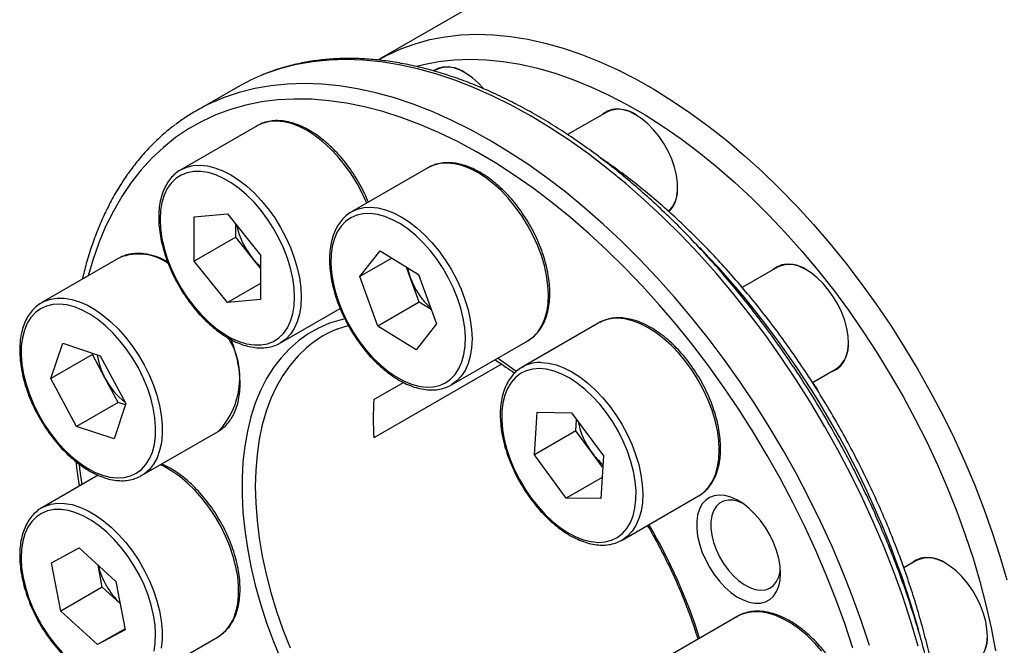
# Model space of a CAD drawing. Header units: millimetres. Extents: x 0 to 285, y 0 to 202.
# Tile 5 of 7: x 208 to 250, y 144 to 170. Entities that reach past the tile are written whole.
import ezdxf

# ---------------------------------------------------------------- set-up
doc = ezdxf.new("R2010")
doc.units = ezdxf.units.MM
doc.layers.add('OUTLINE', color=7, linetype='CONTINUOUS')

msp = doc.modelspace()

# ---------------------------------------------------------------- linework, layer by layer
at = {"layer": 'OUTLINE'}
for p, q in [((234.12, 174.9613), (223.0184, 168.5525)), ((223.0598, 168.5715), (222.9959, 168.5333)), ((223.0184, 168.5525), (223.0552, 168.5736)), ((225.4502, 168.1125), (225.3673, 168.0646)), ((216.998, 167.3863), (215.2303, 166.3658)), ((232.7196, 166.323), (231.0513, 165.3599)), ((217.8401, 165.7399), (214.5874, 163.8622)), ((217.88, 165.7621), (217.8401, 165.7399)), ((214.5874, 163.8622), (214.6783, 163.9104)), ((225.1095, 163.9505), (221.8568, 162.0727)), ((215.1566, 161.8591), (216.5708, 161.9856)), ((215.1566, 159.9734), (215.1566, 161.8591)), ((216.5708, 161.9856), (217.985, 160.2263)), ((216.9244, 160.9939), (216.9244, 161.5457)), ((216.9244, 160.9939), (215.1566, 159.9734)), ((217.6315, 160.1143), (216.9244, 160.9939)), ((211.9819, 160.1205), (211.923, 160.0883)), ((217.985, 160.2263), (217.985, 158.3406)), ((222.2082, 159.3183), (223.0735, 160.4179)), ((223.0735, 160.4179), (224.7055, 159.41)), ((211.923, 160.0883), (208.6703, 158.2106)), ((216.5708, 158.2141), (215.1566, 159.9734)), ((217.985, 159.6744), (217.6315, 160.1143)), ((223.5757, 160.1078), (222.2082, 159.3183)), ((224.3593, 159.285), (224.2003, 159.722)), ((239.9889, 159.7195), (238.4898, 158.854)), ((222.9748, 157.2108), (222.2082, 159.3183)), ((224.7426, 158.2313), (224.3593, 159.285)), ((224.7055, 159.41), (225.4722, 157.3024)), ((217.985, 159.0305), (216.5708, 158.2141)), ((208.6703, 158.2106), (208.69, 158.2217)), ((217.985, 158.3406), (216.5708, 158.2141)), ((224.7426, 158.2313), (222.9748, 157.2108)), ((225.2478, 157.9192), (224.7426, 158.2313)), ((218.837, 156.5008), (221.3722, 157.9643)), ((224.6068, 156.2028), (222.9748, 157.2108)), ((225.4722, 157.3024), (224.6068, 156.2028)), ((232.3788, 157.3469), (229.1261, 155.4692)), ((232.4252, 157.3725), (232.3788, 157.3469)), ((209.0564, 154.9783), (209.561, 156.4804)), ((209.561, 156.4804), (211.1583, 155.9503)), ((218.837, 156.5008), (218.8106, 156.4859)), ((226.1064, 154.7113), (229.3591, 156.589)), ((210.8242, 155.9988), (209.0564, 154.9783)), ((210.8242, 155.9988), (210.843, 156.0549)), ((211.3705, 154.9827), (210.8242, 155.9988)), ((211.1583, 155.9503), (212.251, 153.9182)), ((228.2409, 155.5939), (222.8048, 152.4558)), ((229.1261, 155.4692), (229.1944, 155.5061)), ((241.4801, 154.8069), (242.4887, 155.3892)), ((210.1491, 152.9461), (209.0564, 154.9783)), ((211.9168, 153.9666), (211.3705, 154.9827)), ((222.8048, 154.0888), (224.0655, 154.8166)), ((241.4857, 154.8102), (241.6933, 154.4937)), ((211.9168, 153.9666), (210.1491, 152.9461)), ((212.251, 153.9182), (211.7464, 152.4161)), ((212.2321, 153.862), (211.9168, 153.9666)), ((229.6418, 151.7275), (229.7557, 153.5428)), ((229.7557, 153.5428), (231.2234, 153.5222)), ((231.2234, 153.5222), (232.5773, 151.6862)), ((231.4096, 152.748), (231.4397, 153.2288)), ((211.7464, 152.4161), (210.1491, 152.9461)), ((212.9199, 150.8491), (216.1726, 152.7269)), ((216.1726, 152.7269), (216.1901, 152.7371)), ((231.4096, 152.748), (229.6418, 151.7275)), ((232.0865, 151.83), (231.4096, 152.748)), ((232.5471, 151.2053), (232.0865, 151.83)), ((230.9956, 149.8914), (229.6418, 151.7275)), ((232.5773, 151.6862), (232.4633, 149.8708)), ((211.0695, 150.8629), (208.6703, 149.4779)), ((212.9199, 150.8491), (212.8595, 150.8162)), ((232.5199, 150.7714), (230.9956, 149.8914)), ((232.4633, 149.8708), (230.9956, 149.8914)), ((233.3758, 148.1077), (236.6285, 149.9855)), ((208.6703, 149.4779), (208.6902, 149.4892)), ((209.084, 147.1415), (210.2586, 147.7733)), ((210.2586, 147.7733), (211.8284, 146.3473)), ((209.479, 145.0837), (209.084, 147.1415)), ((245.906, 147.2361), (245.3685, 146.9258)), ((211.2468, 146.1042), (211.0674, 147.0386)), ((211.8284, 146.3473), (212.2234, 144.2896)), ((211.2468, 146.1042), (209.479, 145.0837)), ((212.0078, 145.413), (211.2468, 146.1042)), ((211.0488, 143.6578), (209.479, 145.0837)), ((238.2959, 144.8635), (235.0432, 142.9858)), ((212.2154, 144.3313), (211.0488, 143.6578)), ((212.2234, 144.2896), (211.0488, 143.6578)), ((212.9199, 142.1165), (216.1726, 143.9942)), ((216.1726, 143.9942), (216.2201, 144.0229))]:
    msp.add_line(p, q, dxfattribs=at)
at = {"layer": 'OUTLINE', "flags": 128}
for points in [[(223.0552, 168.5736), (223.3743, 168.7456), (223.9555, 169.0117), (224.561, 169.2309), (225.1895, 169.4026), (225.8394, 169.5265), (226.5093, 169.6023), (227.1977, 169.6297), (227.9029, 169.6088), (228.6234, 169.5396), (229.3575, 169.4223), (230.1034, 169.257), (230.8595, 169.0443), (231.624, 168.7845), (232.3952, 168.4784), (233.1713, 168.1265), (233.9505, 167.7297), (234.731, 167.2889), (235.511, 166.8052), (236.2887, 166.2796), (237.0623, 165.7134), (237.8301, 165.1078), (238.5902, 164.4643), (239.341, 163.7843), (240.0806, 163.0694), (240.8074, 162.3212), (241.5198, 161.5416), (242.216, 160.7322), (242.8945, 159.8949), (243.5537, 159.0317), (244.1921, 158.1445), (244.8081, 157.2355), (245.4005, 156.3066), (245.9678, 155.36), (246.5088, 154.398), (247.0221, 153.4227), (247.5066, 152.4363), (247.9612, 151.4412), (248.3849, 150.4396), (248.7766, 149.4339), (249.1354, 148.4263), (249.4606, 147.4192), (249.7514, 146.4149)], [(245.981, 143.5934), (245.6684, 144.645), (245.3214, 145.699), (244.9406, 146.753), (244.5269, 147.8049), (244.0811, 148.8524), (243.6041, 149.8932), (243.097, 150.9251), (242.561, 151.946), (241.997, 152.9536), (241.4064, 153.9458), (240.7903, 154.9204), (240.1502, 155.8755), (239.4873, 156.8089), (238.8031, 157.7187), (238.0991, 158.603), (237.3766, 159.4597), (236.6374, 160.2872), (235.8829, 161.0836), (235.1148, 161.8473), (234.3347, 162.5766), (233.5443, 163.2699), (232.7453, 163.9259), (231.9393, 164.543), (231.1281, 165.1199), (230.3134, 165.6555), (229.497, 166.1486), (228.6806, 166.5982), (227.8659, 167.0032), (227.0547, 167.3628), (226.2488, 167.6762), (225.4497, 167.9429), (224.6593, 168.1621), (223.8792, 168.3335), (223.1111, 168.4567), (222.3566, 168.5313), (221.6174, 168.5574), (220.895, 168.5347), (220.1909, 168.4633), (219.5067, 168.3435), (218.8438, 168.1754), (218.2037, 167.9594), (217.963, 167.8634)], [(224.6336, 168.2741), (224.9208, 168.3473), (225.5622, 168.4712), (226.2237, 168.5465), (226.9039, 168.5729), (227.6011, 168.5505), (228.3137, 168.4793), (229.0398, 168.3593), (229.7777, 168.1911), (230.5258, 167.9748), (231.2821, 167.7111), (232.0448, 167.4006), (232.8122, 167.0441), (233.5823, 166.6423), (234.3533, 166.1963), (235.1233, 165.7072), (235.8905, 165.1761), (236.653, 164.6043), (237.409, 163.9931), (238.1566, 163.3442), (238.8941, 162.659), (239.6197, 161.9391), (240.3317, 161.1864), (241.0282, 160.4026), (241.7076, 159.5896), (242.3684, 158.7494), (243.0088, 157.884), (243.6275, 156.9955), (244.2227, 156.0861), (244.7932, 155.1579), (245.3375, 154.2131), (245.8544, 153.2541), (246.3426, 152.2832), (246.8008, 151.3027), (247.2281, 150.315), (247.6234, 149.3224), (247.9856, 148.3274), (248.314, 147.3323), (248.6078, 146.3395), (248.8662, 145.3516), (249.0887, 144.3707), (249.2746, 143.3993)], [(227.4764, 167.3255), (227.258, 167.5566), (227.0028, 167.7805), (226.7407, 167.9642), (226.4773, 168.1037), (226.2184, 168.196), (225.9696, 168.239), (225.7363, 168.2318), (225.5236, 168.1746), (225.358, 168.0844)], [(217.963, 167.8634), (217.5876, 167.696), (216.998, 167.3863)], [(243.9007, 143.6245), (243.5537, 144.6785), (243.1729, 145.7325), (242.7591, 146.7844), (242.3133, 147.8318), (241.8363, 148.8727), (241.3293, 149.9046), (240.7932, 150.9254), (240.2293, 151.933), (239.6386, 152.9252), (239.0226, 153.8999), (238.3824, 154.855), (237.7195, 155.7884), (237.0353, 156.6982), (236.3313, 157.5825), (235.6089, 158.4392), (234.8696, 159.2667), (234.1152, 160.0631), (233.3471, 160.8268), (232.567, 161.5561), (231.7766, 162.2494), (230.9775, 162.9054), (230.1715, 163.5225), (229.3603, 164.0994), (228.5457, 164.635), (227.7293, 165.1281), (226.9128, 165.5777), (226.0982, 165.9827), (225.287, 166.3423), (224.481, 166.6557), (223.6819, 166.9224), (222.8915, 167.1416), (222.1114, 167.313), (221.3433, 167.4362), (220.5889, 167.5108), (219.8496, 167.5368), (219.1272, 167.5142), (218.4232, 167.4428), (217.739, 167.323), (217.0761, 167.1549), (216.4359, 166.9389), (216.1952, 166.8428)], [(243.2021, 143.511), (242.8571, 144.5516), (242.4786, 145.5922), (242.0674, 146.6303), (241.6244, 147.6639), (241.1505, 148.6907), (240.6467, 149.7084), (240.1143, 150.7149), (239.5542, 151.7079), (238.9678, 152.6853), (238.3563, 153.6451), (237.7209, 154.585), (237.0632, 155.5031), (236.3845, 156.3974), (235.6863, 157.266), (234.9701, 158.107), (234.2374, 158.9185), (233.4899, 159.6987), (232.7291, 160.4461), (231.9568, 161.159), (231.1745, 161.8359), (230.384, 162.4752), (229.587, 163.0756), (228.7852, 163.6358), (227.9803, 164.1545), (227.1741, 164.6308), (226.3684, 165.0634), (225.5648, 165.4516), (224.7652, 165.7943), (223.9712, 166.091), (223.1846, 166.341), (222.4071, 166.5436), (221.6403, 166.6986), (220.886, 166.8055), (220.1457, 166.8641), (219.421, 166.8743), (218.7136, 166.8361), (218.025, 166.7495), (217.3566, 166.6147), (216.7099, 166.4321), (216.0863, 166.202), (215.4872, 165.9249), (214.9138, 165.6014), (214.3674, 165.2323), (213.8491, 164.8183), (213.3602, 164.3603), (212.9016, 163.8593), (212.4744, 163.3164), (212.0794, 162.7328), (211.7176, 162.1097), (211.3897, 161.4485), (211.0964, 160.7506), (210.8383, 160.0175), (210.642, 159.3488)], [(235.3688, 162.0753), (235.3775, 162.0835), (235.5202, 162.2571), (235.6287, 162.4718), (235.7007, 162.7231), (235.7346, 163.0055), (235.7295, 163.3128), (235.6858, 163.6382), (235.6042, 163.9748), (235.4866, 164.3152), (235.3355, 164.6519), (235.1543, 164.9776), (234.9468, 165.2852), (234.7177, 165.568), (234.4719, 165.8198), (234.2147, 166.0352), (233.9518, 166.2095), (233.6889, 166.3388), (233.4317, 166.4203), (233.1859, 166.4523), (232.9567, 166.434), (232.7493, 166.3659), (232.5681, 166.2495), (232.5247, 166.2105)], [(222.5052, 162.447), (222.3145, 162.8665), (222.0899, 163.2864), (221.8386, 163.6907), (221.5638, 164.0746), (221.2688, 164.4331), (220.9575, 164.7618), (220.6336, 165.0565), (220.3014, 165.3135), (219.9649, 165.5295), (219.6284, 165.7019), (219.2962, 165.8286), (218.9724, 165.9078), (218.661, 165.9386), (218.366, 165.9206), (218.0912, 165.8541), (217.88, 165.7621)], [(214.6783, 163.9104), (214.8385, 163.9763), (215.1134, 164.0429), (215.4083, 164.0608), (215.7197, 164.03), (216.0435, 163.9508), (216.3757, 163.8242), (216.7122, 163.6518), (217.0487, 163.4357), (217.3809, 163.1787), (217.7048, 162.884), (218.0161, 162.5554), (218.3111, 162.1969), (218.5859, 161.813), (218.8372, 161.4086), (219.0618, 160.9888), (219.2568, 160.5588), (219.4198, 160.1241), (219.5488, 159.6901), (219.6421, 159.2623), (219.6985, 158.8461), (219.7174, 158.4466), (219.6985, 158.069), (219.6421, 157.7179), (219.5488, 157.3978), (219.4198, 157.1127), (219.2568, 156.8662), (219.0618, 156.6614), (218.8372, 156.5009), (218.837, 156.5008)], [(229.7828, 156.9595), (229.9451, 157.2069), (230.0733, 157.4928), (230.1658, 157.8137), (230.2214, 158.1654), (230.2395, 158.5435), (230.2197, 158.9434), (230.1625, 159.36), (230.0684, 159.788), (229.9386, 160.2221), (229.7749, 160.6567), (229.5792, 161.0865), (229.354, 161.5061), (229.1021, 161.91), (228.8268, 162.2934), (228.5314, 162.6513), (228.2198, 162.9793), (227.8957, 163.2731), (227.5633, 163.5292), (227.2268, 163.7444), (226.8904, 163.9158), (226.5583, 164.0414), (226.2347, 164.1195), (225.9236, 164.1492), (225.6291, 164.1302), (225.3547, 164.0626), (225.1095, 163.9505)], [(213.707, 161.7531), (213.7264, 161.358), (213.7842, 160.9459), (213.8797, 160.5223), (214.0116, 160.093), (214.1781, 159.6639), (214.377, 159.2406), (214.6056, 158.8289), (214.8607, 158.4345), (215.1389, 158.0625), (215.4365, 157.7181), (215.7495, 157.4059), (216.0735, 157.1302), (216.4043, 156.8946), (216.7373, 156.7023), (217.0681, 156.556), (217.3921, 156.4576), (217.7051, 156.4085), (218.0027, 156.4093), (218.2809, 156.46), (218.536, 156.5599), (218.7646, 156.7077), (218.9635, 156.9014), (219.13, 157.1383), (219.2619, 157.4153), (219.3574, 157.7285), (219.4152, 158.0739), (219.4346, 158.4466), (219.4152, 158.8417), (219.3574, 159.2538), (219.2619, 159.6774), (219.13, 160.1066), (218.9635, 160.5358), (218.7646, 160.9591), (218.536, 161.3707), (218.2809, 161.7652), (218.0027, 162.1372), (217.7051, 162.4816), (217.3921, 162.7937), (217.0681, 163.0695), (216.7373, 163.3051), (216.4043, 163.4974), (216.0735, 163.6437), (215.7495, 163.742), (215.4365, 163.7912), (215.1389, 163.7904), (214.8607, 163.7397), (214.6056, 163.6398), (214.377, 163.492), (214.1781, 163.2983), (214.0116, 163.0614), (213.8797, 162.7844), (213.7842, 162.4711), (213.7264, 162.1258), (213.707, 161.7531)], [(221.8568, 162.0727), (222.102, 162.1849), (222.3764, 162.2525), (222.6709, 162.2715), (222.982, 162.2418), (223.3056, 162.1636), (223.6377, 162.0381), (223.9741, 161.8666), (224.3106, 161.6515), (224.643, 161.3954), (224.9671, 161.1015), (225.2787, 160.7736), (225.5741, 160.4157), (225.8494, 160.0323), (226.1013, 159.6283), (226.3265, 159.2088), (226.5222, 158.779), (226.6859, 158.3443), (226.8157, 157.9103), (226.9098, 157.4823), (226.967, 157.0657), (226.9868, 156.6658), (226.9687, 156.2876), (226.9131, 155.9359), (226.8206, 155.6151), (226.6924, 155.3292), (226.5301, 155.0818)], [(226.2688, 155.1559), (226.4285, 155.4011), (226.5533, 155.6857), (226.6414, 156.0057), (226.6915, 156.3569), (226.7032, 156.7345), (226.6761, 157.1335), (226.6106, 157.5483), (226.5077, 157.9735), (226.3687, 158.4032), (226.1956, 158.8317), (225.9905, 159.2531), (225.7564, 159.6617), (225.4964, 160.0521), (225.214, 160.4189), (224.913, 160.7573), (224.5974, 161.0625), (224.2717, 161.3305), (223.9401, 161.5577), (223.6072, 161.7409), (223.2774, 161.8778), (222.9552, 161.9664), (222.645, 162.0056), (222.351, 161.9948), (222.077, 161.9341), (221.827, 161.8245), (221.6041, 161.6674), (221.4115, 161.4648), (221.2518, 161.2196), (221.127, 160.9351), (221.039, 160.615), (220.9888, 160.2638), (220.9772, 159.8862), (221.0043, 159.4873), (221.0697, 159.0724), (221.1726, 158.6473), (221.3116, 158.2176), (221.4848, 157.7891), (221.6898, 157.3677), (221.9239, 156.959), (222.1839, 156.5686), (222.4664, 156.2018), (222.7674, 155.8635), (223.0829, 155.5583), (223.4086, 155.2903), (223.7402, 155.0631), (224.0732, 154.8798), (224.4029, 154.743), (224.7251, 154.6544), (225.0353, 154.6152), (225.3294, 154.626), (225.6033, 154.6866), (225.8534, 154.7962), (226.0762, 154.9534), (226.2688, 155.1559)], [(221.8428, 162.0646), (221.8513, 162.0696), (221.8568, 162.0727)], [(242.2938, 155.2767), (242.3185, 155.2842), (242.5139, 155.3757), (242.6812, 155.5145), (242.8166, 155.6975), (242.9172, 155.9208), (242.9809, 156.1795), (243.0062, 156.4679), (242.9925, 156.7798), (242.9403, 157.1083), (242.8506, 157.4463), (242.7253, 157.7865), (242.5673, 158.1214), (242.3799, 158.4437), (242.1673, 158.7464), (241.934, 159.0229), (241.6852, 159.2671), (241.4263, 159.4738), (241.1629, 159.6384), (240.9008, 159.7574), (240.6456, 159.8281), (240.403, 159.849), (240.1783, 159.8197), (239.9762, 159.7407), (239.8014, 159.6139), (239.794, 159.6069)], [(224.242, 159.6963), (224.2833, 159.5237), (224.3593, 159.285)], [(212.7819, 155.4324), (212.5451, 155.8395), (212.2826, 156.2278), (211.9982, 156.592), (211.6955, 156.9272), (211.3788, 157.2289), (211.0523, 157.4929), (210.7203, 157.7158), (210.3875, 157.8946), (210.0583, 158.0267), (209.7371, 158.1104), (209.4283, 158.1446), (209.1361, 158.1288), (208.8644, 158.0632), (208.617, 157.9488), (208.397, 157.787), (208.2076, 157.58), (208.0512, 157.3307), (207.9301, 157.0424), (207.8458, 156.7191), (207.7994, 156.365), (207.7917, 155.985), (207.8226, 155.5842), (207.8919, 155.1681), (207.9984, 154.7422), (208.1409, 154.3124), (208.3174, 153.8844), (208.5255, 153.464), (208.7623, 153.0569), (209.0248, 152.6687), (209.3092, 152.3045), (209.6119, 151.9692), (209.9286, 151.6676), (210.2551, 151.4035), (210.5871, 151.1806), (210.9199, 151.0019), (211.2491, 150.8698), (211.5703, 150.786), (211.8791, 150.7519), (212.1713, 150.7676), (212.443, 150.8332), (212.6904, 150.9477), (212.9104, 151.1095), (213.0998, 151.3164), (213.2562, 151.5657), (213.3773, 151.854), (213.4616, 152.1773), (213.508, 152.5314), (213.5157, 152.9114), (213.4848, 153.3122), (213.4155, 153.7283), (213.309, 154.1542), (213.1665, 154.584), (212.99, 155.012), (212.7819, 155.4324)], [(208.69, 158.2217), (208.7842, 158.2696), (209.0469, 158.3618), (209.3316, 158.4057), (209.6347, 158.4009), (209.9524, 158.3474), (210.2807, 158.2459), (210.6154, 158.0977), (210.9524, 157.9046), (211.2874, 157.6691), (211.6163, 157.3941), (211.9348, 157.083), (212.2389, 156.7399), (212.525, 156.369), (212.7892, 155.9749), (213.0284, 155.5627)], [(221.5733, 157.5224), (221.4158, 157.4847), (220.9236, 157.3315), (220.4554, 157.1307), (220.0129, 156.8829), (219.5978, 156.5891), (219.2116, 156.2503), (218.8559, 155.8679), (218.5318, 155.4432), (218.2406, 154.9779), (217.9834, 154.4736), (217.7611, 153.9323), (217.5746, 153.3559), (217.4246, 152.7466), (217.3115, 152.1067), (217.236, 151.4385), (217.1981, 150.7445), (217.1981, 150.0273), (217.236, 149.2896), (217.3115, 148.5342), (217.4246, 147.7638), (217.5746, 146.9812), (217.7611, 146.1895), (217.9834, 145.3915), (218.2406, 144.5903), (218.5318, 143.7887), (218.8559, 142.9899)], [(236.7117, 150.0375), (236.8625, 150.1543), (237.0562, 150.361), (237.2177, 150.6093), (237.3451, 150.896), (237.4368, 151.2176), (237.4916, 151.5699), (237.5088, 151.9486), (237.4882, 152.349), (237.4301, 152.7658), (237.3352, 153.194), (237.2047, 153.6282), (237.0402, 154.0628), (236.8438, 154.4924), (236.618, 154.9117), (236.3656, 155.3152), (236.0898, 155.6981), (235.794, 156.0554), (235.482, 156.3826), (235.1577, 156.6757), (234.8252, 156.9309), (234.4887, 157.1451), (234.1523, 157.3155), (233.8203, 157.4401), (233.497, 157.5171), (233.1862, 157.5458)], [(220.0307, 156.3638), (219.946, 156.2928), (219.5786, 155.9431), (219.2418, 155.5506), (218.937, 155.1168), (218.6652, 154.6435), (218.4275, 154.1323), (218.2249, 153.5852), (218.058, 153.0044), (217.9276, 152.3919), (217.8341, 151.7501), (217.7778, 151.0815), (217.759, 150.3886), (217.7778, 149.6741), (217.8341, 148.9405), (217.9276, 148.1908), (218.058, 147.4277), (218.2249, 146.6542), (218.4275, 145.8732), (218.6652, 145.0876), (218.937, 144.3004), (219.2418, 143.5147)], [(213.0284, 155.5627), (213.2395, 155.1375), (213.4199, 154.7046), (213.5672, 154.2695), (213.6797, 153.8378), (213.756, 153.4147), (213.7949, 153.0056), (213.7962, 152.6157), (213.7597, 152.2499), (213.686, 151.9128), (213.5759, 151.6085), (213.4308, 151.341), (213.2525, 151.1137), (213.0434, 150.9292), (212.9199, 150.8491)], [(228.861, 155.2855), (228.4606, 155.5754), (228.0665, 155.8428)], [(229.9336, 155.668), (230.2443, 155.6394), (230.5676, 155.5623), (230.8996, 155.4378), (231.236, 155.2674), (231.5725, 155.0532), (231.9051, 154.7979), (232.2293, 154.5049), (232.5413, 154.1776), (232.8371, 153.8203), (233.1129, 153.4375), (233.3653, 153.0339), (233.5911, 152.6147), (233.7875, 152.1851), (233.952, 151.7504), (234.0825, 151.3163), (234.1774, 150.8881), (234.2355, 150.4712), (234.2561, 150.0709), (234.2389, 149.6922), (234.1841, 149.3398), (234.0924, 149.0183), (233.965, 148.7316), (233.8035, 148.4833), (233.6098, 148.2766), (233.4204, 148.1346)], [(229.8541, 155.4038), (229.5638, 155.383), (229.2944, 155.3125), (229.0495, 155.1933), (228.8325, 155.0269), (228.6462, 154.8155), (228.4933, 154.5622), (228.3758, 154.2702), (228.2952, 153.9436), (228.2527, 153.5867), (228.2488, 153.2044), (228.2837, 152.8018), (228.3567, 152.3845), (228.4669, 151.9579), (228.6129, 151.528), (228.7927, 151.1005), (229.0038, 150.6812), (229.2433, 150.2757), (229.5081, 149.8897), (229.7946, 149.5281), (230.0988, 149.1961), (230.4167, 148.898), (230.744, 148.6379), (231.0762, 148.4193), (231.4089, 148.2451), (231.7375, 148.1178), (232.0576, 148.039), (232.3649, 148.0098), (232.6553, 148.0306), (232.9247, 148.1011), (233.1696, 148.2203), (233.3866, 148.3868), (233.5728, 148.5981), (233.7257, 148.8514), (233.8433, 149.1434), (233.9238, 149.47), (233.9663, 149.8269), (233.9702, 150.2092), (233.9354, 150.6118), (233.8624, 151.0292), (233.7521, 151.4557), (233.6061, 151.8856), (233.4264, 152.3131), (233.2153, 152.7324), (232.9757, 153.1379), (232.7109, 153.524), (232.4245, 153.8855), (232.1202, 154.2175), (231.8023, 154.5156), (231.4751, 154.7757), (231.1429, 154.9943), (230.8102, 155.1685), (230.4816, 155.2958), (230.1614, 155.3746), (229.8541, 155.4038)], [(226.1265, 154.7231), (226.1119, 154.7145), (226.1064, 154.7113)], [(226.5301, 155.0818), (226.3358, 154.876), (226.1265, 154.7231)], [(210.2547, 151.3399), (210.2809, 151.1347), (210.3772, 150.4632)], [(216.2201, 144.0229), (216.2911, 144.0707), (216.5009, 144.2541), (216.6798, 144.4806), (216.8257, 144.7472), (216.9366, 145.0507), (217.0112, 145.3872), (217.0485, 145.7524), (217.0481, 146.1418), (217.0099, 146.5505), (216.9345, 146.9733), (216.8228, 147.4049), (216.6762, 147.84), (216.4966, 148.273), (216.2861, 148.6984), (216.0475, 149.111), (215.7838, 149.5055), (215.4982, 149.877), (215.1944, 150.2208), (214.8762, 150.5326), (214.5475, 150.8084), (214.2126, 151.0449), (213.8756, 151.2389), (213.7227, 151.3125)], [(208.6902, 149.4892), (208.7898, 149.5395), (209.053, 149.6306), (209.3382, 149.6734), (209.6416, 149.6675), (209.9596, 149.613), (210.288, 149.5104), (210.6229, 149.3612), (210.9599, 149.1671), (211.2948, 148.9307), (211.6235, 148.6548), (211.9417, 148.3431), (212.2455, 147.9992), (212.5311, 147.6278), (212.7948, 147.2332), (213.0334, 146.8207), (213.2439, 146.3952), (213.4235, 145.9623), (213.5701, 145.5272), (213.6818, 145.0956), (213.7572, 144.6727), (213.7954, 144.2641), (213.7958, 143.8746), (213.7585, 143.5094)], [(240.1167, 146.6886), (240.0977, 146.9997), (240.041, 147.3262), (239.9479, 147.6611), (239.8203, 147.9973), (239.661, 148.3275), (239.4734, 148.6447), (239.2614, 148.9422), (239.0296, 149.2137), (238.7829, 149.4533), (238.5266, 149.6559), (238.2661, 149.8173), (238.007, 149.934), (237.7548, 150.0034), (237.5149, 150.0242), (237.2924, 149.9958), (237.092, 149.9189), (236.9181, 149.7952), (236.7743, 149.6272), (236.6636, 149.4185), (236.5885, 149.1736), (236.5506, 148.8977), (236.5506, 148.5967), (236.5885, 148.277), (236.6636, 147.9454), (236.7743, 147.609), (236.9181, 147.275), (237.092, 146.9504), (237.2924, 146.6422), (237.5149, 146.3569), (237.7548, 146.1007), (238.007, 145.879), (238.2661, 145.6965), (238.5266, 145.5571), (238.7829, 145.4638), (239.0296, 145.4186), (239.2614, 145.4224), (239.4734, 145.4752), (239.661, 145.5758), (239.8203, 145.722), (239.9479, 145.9109), (240.041, 146.1383), (240.0977, 146.3993), (240.1167, 146.6886)], [(236.6285, 149.9855), (236.6392, 149.9917), (236.7117, 150.0375)], [(238.4887, 149.6821), (238.3348, 149.7443), (238.1052, 149.8), (237.8893, 149.8064), (237.6927, 149.7631), (237.5203, 149.6715), (237.3768, 149.5337), (237.2657, 149.3535), (237.19, 149.1354), (237.1517, 148.8852), (237.1517, 148.6092), (237.19, 148.3147), (237.2657, 148.0093), (237.3768, 147.7008), (237.5203, 147.3973), (237.6927, 147.1067), (237.8893, 146.8364), (238.1052, 146.5934), (238.3348, 146.3841), (238.572, 146.2139), (238.8108, 146.0872), (239.0449, 146.0072), (239.2684, 145.9761), (239.4753, 145.9946), (239.6604, 146.0623), (239.8189, 146.1773), (239.9466, 146.3368), (240.0403, 146.5366), (240.0975, 146.7716), (240.1098, 146.874)], [(213.4478, 143.3774), (213.5018, 143.7257), (213.5173, 144.1009), (213.4941, 144.4979), (213.4324, 144.9114), (213.3332, 145.3358), (213.1977, 145.7653), (213.0279, 146.1942), (212.8259, 146.6166), (212.5946, 147.0267), (212.337, 147.4192), (212.0566, 147.7886), (211.7573, 148.13), (211.4431, 148.4387), (211.1181, 148.7106), (210.7869, 148.942), (210.4539, 149.1298), (210.1236, 149.2714), (209.8005, 149.3649), (209.4889, 149.409), (209.1931, 149.4032), (208.917, 149.3476), (208.6644, 149.2428), (208.4386, 149.0903), (208.2429, 148.8922), (208.0798, 148.6511), (207.9514, 148.3703), (207.8596, 148.0537), (207.8056, 147.7054), (207.7901, 147.3302), (207.8133, 146.9331), (207.875, 146.5196), (207.9742, 146.0952), (208.1097, 145.6657), (208.2795, 145.2369), (208.4815, 144.8145), (208.7128, 144.4043), (208.9704, 144.0119), (209.2508, 143.6424), (209.5501, 143.3011)], [(233.4204, 148.1346), (233.3865, 148.114), (233.3758, 148.1077)], [(248.8376, 143.4471), (248.8997, 143.7071), (248.9235, 143.9965), (248.9083, 144.3092), (248.8545, 144.6383), (248.7634, 144.9765), (248.6368, 145.3166), (248.4775, 145.6512), (248.289, 145.9728), (248.0755, 146.2746), (247.8415, 146.5499), (247.5922, 146.7928), (247.3329, 146.9978), (247.0695, 147.1607), (246.8075, 147.2778), (246.5528, 147.3465), (246.3108, 147.3654), (246.0869, 147.3341), (245.8858, 147.2532), (245.7121, 147.1245), (245.7111, 147.1236)], [(241.8711, 143.3849), (241.5673, 143.7287), (241.2491, 144.0405), (240.9204, 144.3163), (240.5855, 144.5528), (240.2485, 144.7468), (239.9137, 144.8961), (239.5852, 144.9986), (239.2672, 145.0532), (238.9638, 145.0591), (238.6787, 145.0162), (238.4154, 144.9252), (238.2959, 144.8635)]]:
    msp.add_lwpolyline(points, dxfattribs=at)
at = {"layer": 'OUTLINE'}
for centre, radius, start, end in [((225.9719, 167.0071), 1.2223, 53.41308, 115.26404), ((219.411, 159.1239), 8.362, 112.61702, 126.98915), ((233.2412, 165.2177), 1.2223, 53.41298, 115.26415), ((234.3779, 163.0409), 1.3628, 315.53778, 4.06008), ((220.1914, 162.1879), 3.2944, 192.30865, 219.00939), ((208.9951, 133.9037), 38.428, 15.62851, 43.91376), ((212.7945, 158.1073), 2.171, 54.22155, 111.983), ((219.8989, 161.9209), 2.8991, 218.54681, 228.68878), ((240.5106, 158.6141), 1.2223, 53.41269, 115.26445), ((227.4394, 160.3885), 3.2718, 199.70945, 227.43154), ((233.141, 155.9863), 1.5601, 88.33875, 117.31367), ((223.0049, 152.7348), 4.692, 111.64199, 129.33758), ((228.6232, 157.8583), 1.4672, 300.10527, 322.22288), ((213.814, 155.005), 3.2847, 316.33569, 31.13034), ((241.772, 156.4029), 1.2415, 305.26044, 6.05179), ((214.0268, 156.4458), 3.0326, 188.57666, 208.84603), ((229.8888, 154.1045), 1.5642, 88.35913, 116.35379), ((214.0853, 156.3944), 3.0599, 207.4749, 232.59281), ((235.972, 153.2723), 13.1925, 176.45146, 183.54854), ((234.6845, 153.7739), 3.2448, 191.16541, 216.8059), ((234.4968, 153.5887), 2.9837, 216.11732, 229.38675), ((213.8245, 136.6389), 23.986, 17.69236, 30.37411), ((246.4277, 146.1307), 1.2223, 53.41358, 115.2635), ((214.2818, 147.81), 3.3039, 193.53945, 226.5043), ((247.6891, 143.9196), 1.2415, 305.26028, 6.05186)]:
    msp.add_arc(centre, radius, start, end, dxfattribs=at)
for points, knots in [([(262.113, 146.3911), (262.1091, 146.5461), (262.098, 146.9944), (262.053, 147.749), (261.9671, 148.6582), (261.8466, 149.5803), (261.6924, 150.5133), (261.5048, 151.4553), (261.2844, 152.4044), (261.0316, 153.3586), (260.747, 154.316), (260.4312, 155.2747), (260.085, 156.2328), (259.709, 157.1882), (259.3041, 158.1392), (258.8712, 159.0836), (258.411, 160.0198), (257.9246, 160.9457), (257.413, 161.8594), (256.8773, 162.7592), (256.3184, 163.6431), (255.7375, 164.5095), (255.1359, 165.3564), (254.5147, 166.1821), (253.8751, 166.9851), (253.2185, 167.7636), (252.546, 168.5159), (251.8592, 169.2407), (251.1592, 169.9363), (250.4475, 170.6013), (249.7255, 171.2343), (248.9945, 171.834), (248.256, 172.399), (247.5115, 172.9281), (246.7623, 173.4203), (246.0099, 173.8742), (245.2558, 174.2889), (244.5016, 174.6634), (243.7487, 174.9967), (242.9987, 175.2879), (242.2533, 175.5364), (241.5141, 175.7413), (240.7827, 175.902), (240.061, 176.0182), (239.3507, 176.0895), (238.6534, 176.1157), (237.971, 176.0968), (237.3052, 176.0331), (236.6574, 175.9249), (236.0295, 175.7724), (235.4219, 175.5775), (234.8386, 175.3363), (234.4184, 175.1363), (234.2005, 175.0041), (234.1613, 174.9803)], [0, 0, 0, 0, 0.01046087, 0.03026798, 0.0500694, 0.06986447, 0.08965239, 0.10943276, 0.12920558, 0.14897105, 0.1687296, 0.18848177, 0.2082282, 0.22796963, 0.24770678, 0.26744048, 0.28717157, 0.30690081, 0.32662911, 0.34635729, 0.36608605, 0.3858161, 0.40554834, 0.42528358, 0.44502268, 0.46476648, 0.48451584, 0.50427151, 0.52403429, 0.54380483, 0.56358375, 0.5833715, 0.60316836, 0.62297436, 0.64278915, 0.66261196, 0.68244143, 0.70227544, 0.72211031, 0.74194089, 0.76176128, 0.78156415, 0.80134069, 0.82108091, 0.84077395, 0.86040882, 0.87997556, 0.89946624, 0.91887652, 0.9382065, 0.95746179, 0.97665339, 0.99579734, 1, 1, 1, 1]), ([(247.3211, 135.7341), (247.3202, 135.8928), (247.3174, 136.3525), (247.2866, 137.1271), (247.2175, 138.0618), (247.1141, 139.0111), (246.9771, 139.9728), (246.8066, 140.9454), (246.6031, 141.9268), (246.367, 142.9153), (246.0988, 143.909), (245.799, 144.9061), (245.4682, 145.9045), (245.1071, 146.9026), (244.7164, 147.8984), (244.2968, 148.89), (243.8491, 149.8756), (243.3742, 150.8533), (242.873, 151.8212), (242.3465, 152.7776), (241.7956, 153.7207), (241.2214, 154.6486), (240.6249, 155.5596), (240.0073, 156.452), (239.3698, 157.3241), (238.7135, 158.1742), (238.0397, 159.0008), (237.3496, 159.8022), (236.6445, 160.5769), (235.9257, 161.3235), (235.1945, 162.0405), (234.4523, 162.7266), (233.7005, 163.3803), (232.9404, 164.0006), (232.1734, 164.5861), (231.401, 165.1357), (230.6245, 165.6483), (229.8455, 166.1228), (229.0652, 166.5584), (228.2853, 166.9541), (227.5071, 167.309), (226.7322, 167.6225), (225.962, 167.8937), (225.1981, 168.122), (224.4419, 168.307), (223.6951, 168.4482), (222.9591, 168.5452), (222.2356, 168.5979), (221.5261, 168.6061), (220.832, 168.57), (220.155, 168.4894), (219.4961, 168.3655), (218.8582, 168.1954), (218.3602, 168.0327), (218.083, 167.9117), (218.0038, 167.8772)], [0, 0, 0, 0, 0.01017981, 0.02948519, 0.0487882, 0.06808802, 0.0873841, 0.10667616, 0.12596409, 0.14524793, 0.16452785, 0.18380406, 0.20307688, 0.22234664, 0.2416137, 0.26087846, 0.28014133, 0.2994027, 0.31866303, 0.33792274, 0.35718227, 0.37644198, 0.39570224, 0.41496344, 0.43422604, 0.45349047, 0.47275716, 0.49202656, 0.51129905, 0.53057502, 0.5498549, 0.569139, 0.58842761, 0.60772098, 0.62701923, 0.64632237, 0.66563026, 0.68494252, 0.70425853, 0.72357727, 0.74289724, 0.76221582, 0.78153024, 0.80083701, 0.8201319, 0.83940994, 0.85866556, 0.87789281, 0.89708582, 0.9162392, 0.93534892, 0.95441281, 0.97343135, 0.99240803, 1, 1, 1, 1]), ([(214.3483, 165.7773), (214.3105, 165.7504), (214.0975, 165.5988), (213.7347, 165.2832), (213.2623, 164.8295), (212.8197, 164.3341), (212.405, 163.8019), (212.0197, 163.2328), (211.6644, 162.628), (211.3401, 161.9886), (211.0471, 161.3159), (210.7871, 160.6104), (210.5667, 159.9089), (210.4497, 159.4294), (210.3952, 159.2063)], [0, 0, 0, 0, 0.0193017, 0.1087227, 0.1982369, 0.2878937, 0.3777296, 0.4677666, 0.5580132, 0.6484641, 0.7391047, 0.8299132, 0.9208638, 1, 1, 1, 1]), ([(222.5758, 162.4878), (222.5256, 162.6059), (222.4173, 162.8603), (222.2173, 163.2417), (221.9859, 163.6283), (221.7314, 163.9974), (221.4575, 164.3451), (221.1668, 164.6676), (220.8625, 164.9611), (220.5476, 165.2225), (220.2254, 165.4486), (219.8991, 165.6367), (219.5722, 165.7842), (219.2481, 165.8889), (218.931, 165.9489), (218.6246, 165.9635), (218.3345, 165.9306), (218.0856, 165.8646), (217.9449, 165.7908), (217.8861, 165.76)], [0, 0, 0, 0, 0.0522796, 0.1126106, 0.1729345, 0.233269, 0.293629, 0.3540343, 0.4145041, 0.475056, 0.5357032, 0.5964478, 0.6572706, 0.7180918, 0.7787611, 0.8390655, 0.898767, 0.9577139, 1, 1, 1, 1]), ([(247.1128, 138.9739), (247.0997, 139.1568), (247.0654, 139.6382), (246.9715, 140.4346), (246.8356, 141.3589), (246.6647, 142.2943), (246.4614, 143.2379), (246.2254, 144.188), (245.9575, 145.1426), (245.6582, 146.0999), (245.3281, 147.0577), (244.9681, 148.0143), (244.5787, 148.9676), (244.161, 149.9158), (243.7156, 150.8567), (243.2435, 151.7886), (242.7458, 152.7096), (242.2234, 153.6176), (241.6775, 154.511), (241.109, 155.3878), (240.5193, 156.2462), (239.9094, 157.0845), (239.2807, 157.9009), (238.6344, 158.6938), (237.9717, 159.4616), (237.2942, 160.2026), (236.603, 160.9152), (235.8996, 161.5982), (235.1854, 162.2498), (234.4618, 162.8692), (233.7302, 163.4536), (233.0383, 163.9726), (232.5888, 164.2788), (232.3871, 164.4163)], [0, 0, 0, 0, 0.0201576, 0.0530672, 0.0859696, 0.1188642, 0.1517508, 0.1846296, 0.217501, 0.2503654, 0.2832236, 0.3160761, 0.3489238, 0.3817675, 0.414608, 0.4474462, 0.4802828, 0.5131188, 0.5459551, 0.5787922, 0.6116311, 0.6444725, 0.6773174, 0.7101667, 0.7430211, 0.7758816, 0.808749, 0.8416239, 0.8745071, 0.9073992, 0.9403006, 0.9732115, 1, 1, 1, 1]), ([(214.6896, 163.9095), (214.6478, 163.8905), (214.5231, 163.834), (214.3412, 163.6945), (214.1464, 163.4971), (213.9823, 163.2614), (213.8486, 162.9921), (213.7471, 162.6908), (213.6796, 162.3603), (213.6515, 162.0706), (213.6492, 161.8907), (213.6484, 161.8347)], [0, 0, 0, 0, 0.06232877, 0.18568767, 0.30896854, 0.4329665, 0.55828996, 0.68506587, 0.81303132, 0.94175627, 1, 1, 1, 1]), ([(229.8201, 156.9916), (229.8516, 157.034), (229.9404, 157.1533), (230.0616, 157.3767), (230.1731, 157.6689), (230.2508, 157.9912), (230.2942, 158.3397), (230.3027, 158.7103), (230.2763, 159.0984), (230.2155, 159.4993), (230.1212, 159.9084), (229.9947, 160.3213), (229.8376, 160.7334), (229.6516, 161.1402), (229.4389, 161.5373), (229.2019, 161.9204), (228.943, 162.2852), (228.6652, 162.6278), (228.3713, 162.9443), (228.0644, 163.2311), (227.7476, 163.4851), (227.4243, 163.7032), (227.0976, 163.8827), (226.771, 164.0211), (226.448, 164.1163), (226.1329, 164.1665), (225.8295, 164.1711), (225.5433, 164.1281), (225.3025, 164.055), (225.1686, 163.9783), (225.1146, 163.9474)], [0, 0, 0, 0, 0.0198049, 0.0556861, 0.0918564, 0.1283982, 0.1651945, 0.2021251, 0.2390987, 0.2760548, 0.312976, 0.3498597, 0.386711, 0.4235385, 0.460353, 0.4971657, 0.5339866, 0.5708257, 0.6076949, 0.644606, 0.6815694, 0.7185918, 0.7556726, 0.7927958, 0.8299002, 0.866887, 0.9036193, 0.9399562, 0.9758277, 1, 1, 1, 1]), ([(213.6484, 161.8347), (213.6494, 161.7681), (213.6523, 161.5754), (213.6837, 161.2443), (213.7534, 160.8409), (213.8567, 160.4302), (213.9917, 160.0171), (214.1569, 159.606), (214.3504, 159.2014), (214.57, 158.8077), (214.8133, 158.4292), (215.0776, 158.07), (215.3601, 157.7342), (215.6579, 157.4255), (215.9678, 157.1473), (216.2867, 156.9029), (216.6113, 156.695), (216.9383, 156.5265), (217.2643, 156.3997), (217.5855, 156.3166), (217.8978, 156.2791), (218.1974, 156.2867), (218.4776, 156.3433), (218.6815, 156.4118), (218.7826, 156.4746), (218.8057, 156.4889)], [0, 0, 0, 0, 0.0243334, 0.0703526, 0.1163404, 0.1622825, 0.2081791, 0.2540377, 0.2998704, 0.3456905, 0.3915125, 0.4373474, 0.483209, 0.5291122, 0.5750713, 0.6210984, 0.6672, 0.7133711, 0.7595821, 0.8057394, 0.8517081, 0.8973092, 0.9423811, 0.9868784, 1, 1, 1, 1]), ([(221.8436, 162.0599), (221.8239, 162.0498), (221.7235, 161.9982), (221.5665, 161.8643), (221.3775, 161.6599), (221.22, 161.4163), (221.0932, 161.14), (220.999, 160.832), (220.9386, 160.4959), (220.9129, 160.1355), (220.9223, 159.7554), (220.9663, 159.3602), (221.0443, 158.9546), (221.1552, 158.5429), (221.2975, 158.1299), (221.4696, 157.7199), (221.6695, 157.3175), (221.8949, 156.927), (222.1435, 156.5528), (222.4124, 156.1988), (222.6988, 155.8691), (222.9997, 155.5673), (223.312, 155.2968), (223.6325, 155.0608), (223.958, 154.862), (224.2851, 154.7032), (224.6103, 154.5866), (224.9298, 154.5141), (225.2393, 154.4874), (225.5352, 154.506), (225.8105, 154.5732), (226.0085, 154.6487), (226.1051, 154.7142), (226.1257, 154.7282)], [0, 0, 0, 0, 0.00796657, 0.04063605, 0.07332262, 0.10624394, 0.13953453, 0.17320194, 0.20716134, 0.24129723, 0.27551088, 0.30972984, 0.34392218, 0.37807992, 0.4122046, 0.44630298, 0.4803844, 0.51445899, 0.5485376, 0.58262752, 0.61673988, 0.65088582, 0.68507567, 0.7193177, 0.7536153, 0.78796171, 0.822325, 0.85662842, 0.89076195, 0.92459, 0.9580059, 0.99100624, 1, 1, 1, 1]), ([(214.023, 159.952), (213.98, 159.976), (213.828, 160.0608), (213.567, 160.1636), (213.2445, 160.2584), (212.9299, 160.3055), (212.6271, 160.3081), (212.3424, 160.2617), (212.1287, 160.1979), (212.0194, 160.1353), (211.9901, 160.1186)], [0, 0, 0, 0, 0.0592539, 0.2090107, 0.3586717, 0.5078332, 0.6559353, 0.802417, 0.9470207, 1, 1, 1, 1]), ([(208.695, 158.2177), (208.6583, 158.1988), (208.5409, 158.1384), (208.3689, 157.9926), (208.1819, 157.7854), (208.026, 157.5402), (207.9008, 157.2621), (207.8084, 156.9525), (207.7499, 156.615), (207.7261, 156.2534), (207.7373, 155.8724), (207.7832, 155.4766), (207.863, 155.0704), (207.9756, 154.6586), (208.1196, 154.2456), (208.2932, 153.836), (208.4945, 153.4341), (208.7212, 153.0444), (208.9709, 152.6711), (209.2408, 152.3183), (209.5281, 151.99), (209.8297, 151.6898), (210.1425, 151.4211), (210.4634, 151.187), (210.7891, 150.9903), (211.1161, 150.8337), (211.4411, 150.7194), (211.7602, 150.6494), (212.0693, 150.6248), (212.3633, 150.6474), (212.6275, 150.708), (212.7818, 150.7819), (212.8523, 150.8157)], [0, 0, 0, 0, 0.0149629, 0.0478591, 0.0807818, 0.1139511, 0.1474961, 0.1814176, 0.2156272, 0.2500084, 0.2844637, 0.3189213, 0.3533512, 0.3877461, 0.4221081, 0.456444, 0.4907634, 0.5250765, 0.5593939, 0.5937234, 0.6280762, 0.6624632, 0.6968951, 0.7313799, 0.7659204, 0.8005094, 0.8351121, 0.8696497, 0.9040092, 0.938054, 0.9716802, 1, 1, 1, 1]), ([(221.2422, 157.0745), (221.3354, 157.1132), (221.49, 157.1772), (221.6566, 157.2183), (221.7228, 157.2346)], [0, 0, 0, 0, 0.6030328, 1, 1, 1, 1]), ([(233.2511, 157.5632), (233.197, 157.5627), (233.0438, 157.5612), (232.8037, 157.5214), (232.5833, 157.4559), (232.4678, 157.3899), (232.4324, 157.3697)], [0, 0, 0, 0, 0.18360656, 0.51976519, 0.85255252, 1, 1, 1, 1]), ([(236.7164, 150.0474), (236.7516, 150.0695), (236.8635, 150.1399), (237.0244, 150.3011), (237.1971, 150.526), (237.338, 150.7879), (237.4473, 151.0817), (237.5233, 151.4054), (237.5649, 151.7552), (237.5716, 152.1268), (237.5433, 152.5157), (237.4807, 152.9172), (237.3847, 153.3266), (237.2566, 153.7396), (237.0978, 154.1515), (236.9104, 154.5579), (236.6964, 154.9544), (236.4581, 155.3366), (236.1982, 155.7004), (235.9194, 156.0416), (235.6247, 156.3566), (235.3172, 156.6418), (235.0001, 156.894), (234.6764, 157.1101), (234.3497, 157.2875), (234.0231, 157.4238), (233.7006, 157.5162), (233.4435, 157.5566), (233.2962, 157.5616), (233.2511, 157.5632)], [0, 0, 0, 0, 0.0169994, 0.0541258, 0.0914067, 0.1290553, 0.1671452, 0.2056199, 0.2443552, 0.283226, 0.3221374, 0.3610288, 0.3998831, 0.438698, 0.4774791, 0.5162359, 0.5549795, 0.5937219, 0.6324734, 0.6712447, 0.7100484, 0.7488968, 0.7878007, 0.826767, 0.8657942, 0.9048646, 0.9439101, 0.9828253, 1, 1, 1, 1]), ([(229.3426, 156.5825), (229.4111, 156.6241), (229.5572, 156.7127), (229.7111, 156.8592), (229.7952, 156.9614), (229.8201, 156.9916)], [0, 0, 0, 0, 0.3839097, 0.8180472, 1, 1, 1, 1]), ([(216.1898, 152.7416), (216.2508, 152.7794), (216.3888, 152.8652), (216.5728, 153.0462), (216.7444, 153.2726), (216.8847, 153.535), (216.9934, 153.8295), (217.0687, 154.1538), (217.1096, 154.5041), (217.1155, 154.8761), (217.0865, 155.2653), (217.0236, 155.667), (216.9253, 156.0764), (216.8285, 156.402), (216.7547, 156.5885), (216.7351, 156.638)], [0, 0, 0, 0, 0.0631635, 0.1429852, 0.2231506, 0.3041134, 0.3860249, 0.4687589, 0.5520474, 0.6356223, 0.7192807, 0.8028948, 0.8864289, 0.9698783, 1, 1, 1, 1]), ([(227.9578, 155.7801), (228.1154, 155.6794), (228.3947, 155.501), (228.6723, 155.2957), (228.7933, 155.2062)], [0, 0, 0, 0, 0.5642634, 1, 1, 1, 1]), ([(229.2035, 155.5048), (229.1504, 155.4781), (229.0162, 155.4107), (228.8287, 155.2556), (228.6413, 155.0486), (228.4847, 154.8043), (228.3589, 154.5267), (228.2658, 154.2178), (228.2065, 153.8808), (228.182, 153.5197), (228.1925, 153.1391), (228.2377, 152.7435), (228.3168, 152.3375), (228.4288, 151.9258), (228.5721, 151.5128), (228.7452, 151.103), (228.9459, 150.7009), (229.1721, 150.3109), (229.4214, 149.9372), (229.6909, 149.584), (229.9778, 149.2551), (230.2792, 148.9543), (230.5918, 148.6849), (230.9125, 148.45), (231.2381, 148.2526), (231.5652, 148.0951), (231.8903, 147.9799), (232.2095, 147.9089), (232.5187, 147.8837), (232.814, 147.9039), (233.0888, 147.9723), (233.2927, 148.0525), (233.3949, 148.1233), (233.4217, 148.1418)], [0, 0, 0, 0, 0.0210329, 0.0531825, 0.0853544, 0.1177636, 0.1505385, 0.1836825, 0.2171103, 0.2507082, 0.28438, 0.3180552, 0.3517036, 0.3853179, 0.4188998, 0.4524563, 0.4859963, 0.5195299, 0.5530676, 0.5866169, 0.6201887, 0.6537938, 0.6874425, 0.7211427, 0.7548975, 0.7887, 0.8225171, 0.8562724, 0.8898563, 0.9231353, 0.9560066, 0.9884711, 1, 1, 1, 1]), ([(210.1196, 151.4477), (210.1297, 151.3593), (210.1688, 151.0142), (210.2264, 150.6625), (210.2691, 150.4009)], [0, 0, 0, 0, 0.2561902, 1, 1, 1, 1]), ([(216.222, 144.03), (216.2463, 144.0436), (216.3497, 144.1014), (216.5068, 144.2449), (216.6893, 144.4577), (216.8401, 144.7088), (216.9599, 144.9923), (217.0467, 145.3068), (217.0995, 145.6487), (217.1174, 146.0138), (217.1004, 146.3976), (217.0487, 146.7955), (216.9634, 147.2029), (216.8454, 147.6152), (216.6964, 148.0279), (216.518, 148.4366), (216.3122, 148.8368), (216.0815, 149.2241), (215.8282, 149.5942), (215.5552, 149.9431), (215.2654, 150.267), (214.9616, 150.5621), (214.6472, 150.8256), (214.3254, 151.0524), (214.0321, 151.2274), (213.8475, 151.3078), (213.7716, 151.3408)], [0, 0, 0, 0, 0.01284838, 0.05472575, 0.09667624, 0.13897936, 0.18177157, 0.22503045, 0.26863161, 0.31242793, 0.35630193, 0.40016766, 0.44399551, 0.48777848, 0.53152067, 0.57523164, 0.61892359, 0.66260983, 0.70630323, 0.75001421, 0.79375742, 0.83754644, 0.8813946, 0.92531121, 0.9692986, 1, 1, 1, 1]), ([(208.6935, 149.4879), (208.6826, 149.4828), (208.5893, 149.4397), (208.4357, 149.3184), (208.2386, 149.1245), (208.0731, 148.8903), (207.9377, 148.6229), (207.8346, 148.323), (207.765, 147.9941), (207.7299, 147.6399), (207.7298, 147.2647), (207.7646, 146.8731), (207.8336, 146.4698), (207.9357, 146.0593), (208.0697, 145.6462), (208.234, 145.235), (208.4266, 144.8301), (208.6454, 144.436), (208.8879, 144.0569), (209.1516, 143.697), (209.4337, 143.3607), (209.6764, 143.1066), (209.8249, 142.9689), (209.8713, 142.9259)], [0, 0, 0, 0, 0.00650928, 0.05586793, 0.10518147, 0.15476468, 0.20486989, 0.25555818, 0.3067302, 0.35821539, 0.4098535, 0.46152501, 0.51316367, 0.56475131, 0.61628754, 0.66778083, 0.71924443, 0.77069363, 0.82214434, 0.87360904, 0.92510331, 0.97664367, 1, 1, 1, 1]), ([(234.4526, 148.7294), (234.485, 148.6752), (234.6576, 148.3873), (234.9471, 147.8519), (235.3185, 147.1256), (235.6614, 146.3898), (235.9779, 145.6483), (236.2635, 144.9036), (236.4716, 144.3148), (236.5736, 143.9761), (236.601, 143.8851)], [0, 0, 0, 0, 0.0350961, 0.1866837, 0.338265, 0.4898303, 0.6413716, 0.7928804, 0.9443486, 1, 1, 1, 1]), ([(242.595, 137.5379), (242.6192, 137.5515), (242.7226, 137.6094), (242.8797, 137.7528), (243.0623, 137.9656), (243.213, 138.2167), (243.3328, 138.5002), (243.4196, 138.8147), (243.4724, 139.1566), (243.4904, 139.5217), (243.4733, 139.9055), (243.4217, 140.3034), (243.3363, 140.7108), (243.2183, 141.1231), (243.0693, 141.5359), (242.8909, 141.9445), (242.6852, 142.3447), (242.4544, 142.732), (242.2012, 143.1021), (241.9282, 143.451), (241.6383, 143.7749), (241.3346, 144.0701), (241.0202, 144.3332), (240.6983, 144.5612), (240.3721, 144.7514), (240.0451, 144.9011), (239.7209, 145.0081), (239.4032, 145.0706), (239.0964, 145.0871), (238.8042, 145.0586), (238.5338, 144.981), (238.3483, 144.9036), (238.2622, 144.8409), (238.25, 144.8321)], [0, 0, 0, 0, 0.0100368, 0.0427502, 0.0755208, 0.1085667, 0.1419948, 0.1757874, 0.2098474, 0.2440598, 0.278333, 0.3125997, 0.3468367, 0.3810387, 0.4152089, 0.4493547, 0.4834856, 0.517612, 0.5517441, 0.58589, 0.6200608, 0.6542675, 0.6885205, 0.7228269, 0.7571886, 0.7915956, 0.8260053, 0.8603343, 0.8944641, 0.9282593, 0.9616297, 0.9946023, 1, 1, 1, 1])]:
    msp.add_open_spline(points, degree=3, knots=knots, dxfattribs=at)

doc.saveas('drawing.dxf')
